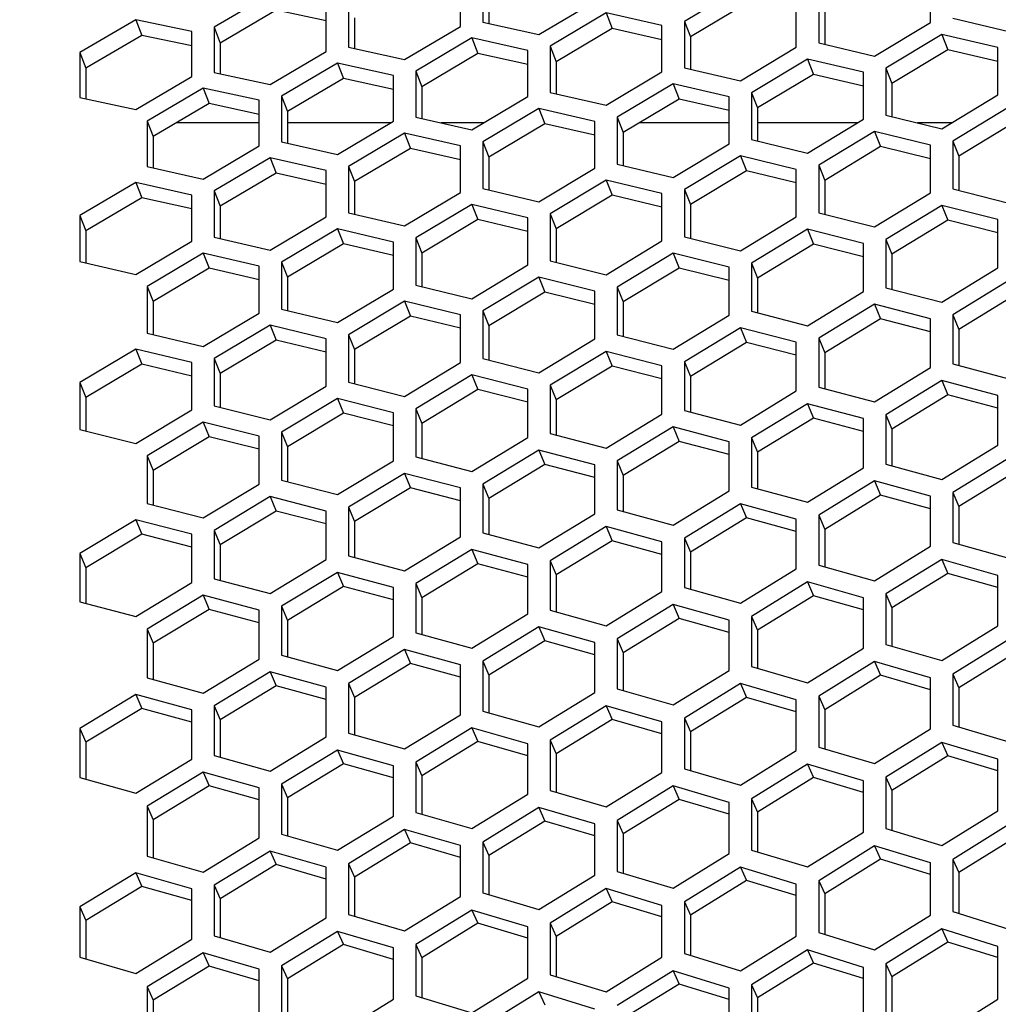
# Model space of a CAD drawing. Header units: millimetres. Extents: x 0 to 420, y 0 to 297.
# Tile 256 of 256: x 237.98 to 242.2, y 236.32 to 240.57. Entities that reach past the tile are written whole.
import ezdxf

# ---------------------------------------------------------------- set-up
doc = ezdxf.new("R2010")
doc.units = ezdxf.units.MM
doc.header["$LTSCALE"] = 23.1
doc.layers.get('0').update_dxf_attribs({"linetype": 'CONTINUOUS'})
doc.layers.add('DIM_PILOTEES', color=7, linetype='CONTINUOUS')
doc.styles.add('TEXTSTYLE_2', font='txt', dxfattribs={"width": 0.97619})
doc.styles.add('TEXTSTYLE_3', font='txt', dxfattribs={"width": 1.071429})
doc.styles.add('TEXTSTYLE_6', font='txt', dxfattribs={"width": 1.178571})
doc.dimstyles.new('DIMSTYLE_1', dxfattribs={"dimtxt": 2.5, "dimasz": 0.1875, "dimexe": 0.125, "dimexo": 0.0625, "dimgap": 1.25, "dimtad": 0, "dimtih": 1, "dimtoh": 1, "dimdsep": 46, "dimtxsty": 'TEXTSTYLE_2', "dimblk": '_FILLED', "dimblk1": '_FILLED', "dimblk2": '_FILLED', "dimcen": 0.09, "dimazin": 2, "dimtfac": 1, "dimtofl": 0, "dimtmove": 0, "dimatfit": 3, "dimldrblk": '_FILLED', "dimfxl": 1, "dimtolj": 1, "dimarcsym": 0})
doc.dimstyles.new('DIMSTYLE_2', dxfattribs={"dimtxt": 2.5, "dimasz": 0.1875, "dimexe": 0.125, "dimexo": 0.0625, "dimgap": 1.25, "dimtad": 0, "dimtih": 1, "dimtoh": 1, "dimdsep": 46, "dimtxsty": 'TEXTSTYLE_3', "dimblk": '_FILLED', "dimblk1": '_FILLED', "dimblk2": '_FILLED', "dimcen": 0.09, "dimazin": 2, "dimtfac": 1, "dimtofl": 0, "dimtmove": 0, "dimatfit": 3, "dimldrblk": '_FILLED', "dimfxl": 1, "dimtolj": 1, "dimarcsym": 0})
doc.dimstyles.new('DIMSTYLE_5', dxfattribs={"dimtxt": 2.5, "dimasz": 0.1875, "dimexe": 0.125, "dimexo": 0.0625, "dimgap": 1.25, "dimtad": 0, "dimtih": 1, "dimtoh": 1, "dimdsep": 46, "dimtxsty": 'TEXTSTYLE_6', "dimblk": '_FILLED', "dimblk1": '_FILLED', "dimblk2": '_FILLED', "dimcen": 0.09, "dimazin": 2, "dimtfac": 1, "dimtofl": 0, "dimtmove": 0, "dimatfit": 3, "dimldrblk": '_FILLED', "dimfxl": 1, "dimtolj": 1, "dimarcsym": 0})

# ---------------------------------------------------------------- blocks, each defined once
blk = doc.blocks.new('_FILLED')
at = {"color": 0, "linetype": 'BYBLOCK'}
blk.add_solid([(0, 0), (-1, 0.167), (-1, -0.167)], dxfattribs=at)
blk = doc.blocks.new('*D0')
at = {"layer": 'DIM_PILOTEES', "color": 2, "linetype": 'CONTINUOUS'}
for p, q in [((218.8808, 254.2086), (215.0951, 254.2086)), ((215.2201, 254.2086), (215.2201, 191.7537)), ((273.8528, 254.2086), (218.8808, 254.2086)), ((215.2201, 129.4471), (215.2201, 186.7537)), ((218.8808, 129.4471), (215.0951, 129.4471)), ((273.8782, 129.4471), (218.8808, 129.4471))]:
    blk.add_line(p, q, dxfattribs=at)
at = {"layer": 'DIM_PILOTEES', "color": 2, "linetype": 'CONTINUOUS', "xscale": 0.1875, "yscale": 0.1875, "zscale": 0.1875}
for p, rotation in [((215.2201, 254.2086), 90), ((215.2201, 129.4471), 270)]:
    blk.add_blockref('_FILLED', p, dxfattribs=dict(at, rotation=rotation))
at = {"layer": 'DIM_PILOTEES', "color": 2, "linetype": 'CONTINUOUS', "insert": (215.2201, 190.5037), "char_height": 2.5, "width": 10.982143, "attachment_point": 2, "line_spacing_factor": 0.9, "style": 'TEXTSTYLE_2'}
blk.add_mtext('{\\ftxt;\\W0.0001;\\H0.0001;\\~}{\\ftxt;\\W2.9285714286;\\H2.5; }{\\ftxt;\\W0.0001;\\H0.0001;\\~}', dxfattribs=at)
blk = doc.blocks.new('*D1')
at = {"layer": 'DIM_PILOTEES', "color": 2, "linetype": 'CONTINUOUS'}
for p, q in [((226.3883, 264.6125), (226.3883, 265.9875)), ((243.2945, 264.6125), (243.2945, 265.9875)), ((226.3883, 265.8625), (225.8883, 265.8625)), ((243.2945, 265.8625), (243.7945, 265.8625)), ((226.3883, 206.2157), (226.3883, 264.6125)), ((243.2945, 226.5584), (243.2945, 264.6125))]:
    blk.add_line(p, q, dxfattribs=at)
at = {"layer": 'DIM_PILOTEES', "color": 2, "linetype": 'CONTINUOUS', "xscale": 0.1875, "yscale": 0.1875, "zscale": 0.1875}
blk.add_blockref('_FILLED', (226.3883, 265.8625), dxfattribs=at)
at = {"layer": 'DIM_PILOTEES', "color": 2, "linetype": 'CONTINUOUS', "xscale": 0.1875, "yscale": 0.1875, "zscale": 0.1875, "rotation": 180}
blk.add_blockref('_FILLED', (243.2945, 265.8625), dxfattribs=at)
at = {"layer": 'DIM_PILOTEES', "color": 2, "linetype": 'CONTINUOUS', "insert": (235.5503, 267.1125), "char_height": 2.5, "width": 8.035714, "attachment_point": 2, "line_spacing_factor": 0.9, "style": 'TEXTSTYLE_3'}
blk.add_mtext('{\\ftxt;\\W0.0001;\\H0.0001;\\~}{\\ftxt;\\W2.1428571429;\\H2.5; }{\\ftxt;\\W0.0001;\\H0.0001;\\~}', dxfattribs=at)
blk = doc.blocks.new('*D8')
at = {"layer": 'DIM_PILOTEES', "color": 2, "linetype": 'CONTINUOUS'}
for p, q in [((226.3883, 276.7141), (226.3883, 278.0891)), ((276.2211, 276.7141), (276.2211, 278.0891)), ((226.3883, 277.9641), (248.9616, 277.9641)), ((276.2211, 277.9641), (257.3545, 277.9641)), ((226.3883, 206.2157), (226.3883, 276.7141)), ((276.2211, 241.6204), (276.2211, 276.7141))]:
    blk.add_line(p, q, dxfattribs=at)
at = {"layer": 'DIM_PILOTEES', "color": 2, "linetype": 'CONTINUOUS', "xscale": 0.1875, "yscale": 0.1875, "zscale": 0.1875, "rotation": 180}
blk.add_blockref('_FILLED', (226.3883, 277.9641), dxfattribs=at)
at = {"layer": 'DIM_PILOTEES', "color": 2, "linetype": 'CONTINUOUS', "xscale": 0.1875, "yscale": 0.1875, "zscale": 0.1875}
blk.add_blockref('_FILLED', (276.2211, 277.9641), dxfattribs=at)
at = {"layer": 'DIM_PILOTEES', "color": 2, "linetype": 'CONTINUOUS', "insert": (253.158, 279.2141), "char_height": 2.5, "width": 8.839286, "attachment_point": 2, "line_spacing_factor": 0.9, "style": 'TEXTSTYLE_6'}
blk.add_mtext('{\\ftxt;\\W0.0001;\\H0.0001;\\~}{\\ftxt;\\W2.3571428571;\\H2.5; }{\\ftxt;\\W0.0001;\\H0.0001;\\~}', dxfattribs=at)

msp = doc.modelspace()

# ---------------------------------------------------------------- linework, layer by layer
at = {"color": 3, "linetype": 'CONTINUOUS'}
for p, q in [((239.8815, 240.5385), (239.8815, 240.7344)), ((239.9781, 240.7526), (239.9781, 240.5565)), ((241.9099, 240.5558), (241.9099, 240.7572)), ((241.0889, 240.7044), (240.8474, 240.56)), ((239.0604, 240.6768), (238.819, 240.5345)), ((239.3985, 240.6435), (239.3985, 240.4484)), ((240.2196, 240.5029), (240.461, 240.6467)), ((241.3304, 240.4491), (241.3304, 240.6496)), ((241.427, 240.6675), (241.427, 240.4669)), ((239.3019, 240.4303), (239.3019, 240.6254)), ((238.4809, 240.5674), (238.2394, 240.4255)), ((238.7224, 240.5164), (238.4809, 240.5674)), ((240.5093, 240.5964), (240.2679, 240.4525)), ((240.7508, 240.5421), (240.5093, 240.5964)), ((240.8474, 240.56), (240.8474, 240.3602)), ((242.0065, 240.5736), (242.248, 240.5167)), ((238.7224, 240.3221), (238.7224, 240.5164)), ((238.819, 240.5345), (238.819, 240.3402)), ((239.64, 240.3951), (239.8815, 240.5385)), ((239.9781, 240.5565), (240.2196, 240.5029)), ((240.7508, 240.3424), (240.7508, 240.5421)), ((241.6684, 240.4104), (241.9099, 240.5558)), ((239.9298, 240.4885), (239.6883, 240.345)), ((240.1713, 240.4346), (239.9298, 240.4885)), ((241.9582, 240.5041), (241.7167, 240.3584)), ((242.1997, 240.4468), (241.9582, 240.5041)), ((239.0604, 240.2874), (239.3019, 240.4303)), ((239.3985, 240.4484), (239.64, 240.3951)), ((240.1713, 240.2357), (240.1713, 240.4346)), ((240.2679, 240.4525), (240.2679, 240.2535)), ((241.0889, 240.3041), (241.3304, 240.4491)), ((241.427, 240.4669), (241.6684, 240.4104)), ((242.1997, 240.2426), (242.1997, 240.4468)), ((238.2394, 240.4255), (238.2394, 240.232)), ((241.3787, 240.3976), (241.1372, 240.2524)), ((241.6201, 240.3408), (241.3787, 240.3976)), ((239.3502, 240.3805), (239.1087, 240.2374)), ((239.5917, 240.327), (239.3502, 240.3805)), ((240.8474, 240.3602), (241.0889, 240.3041)), ((241.7167, 240.3584), (241.7167, 240.1549)), ((238.4809, 240.1796), (238.7224, 240.3221)), ((238.819, 240.3402), (239.0604, 240.2874)), ((239.5917, 240.129), (239.5917, 240.327)), ((239.6883, 240.345), (239.6883, 240.1468)), ((240.5093, 240.1978), (240.7508, 240.3424)), ((241.6201, 240.1374), (241.6201, 240.3408)), ((238.7707, 240.2726), (238.5292, 240.1299)), ((239.0121, 240.2195), (238.7707, 240.2726)), ((240.7991, 240.2912), (240.5576, 240.1464)), ((241.0406, 240.2347), (240.7991, 240.2912)), ((238.2394, 240.232), (238.4809, 240.1796)), ((239.0121, 240.0223), (239.0121, 240.2195)), ((239.1087, 240.2374), (239.1087, 240.0401)), ((239.9298, 240.0915), (240.1713, 240.2357)), ((240.2679, 240.2535), (240.5093, 240.1978)), ((241.0406, 240.0322), (241.0406, 240.2347)), ((241.1372, 240.2524), (241.1372, 240.0497)), ((241.9582, 240.0963), (242.1997, 240.2426)), ((240.2196, 240.1847), (239.9781, 240.0403)), ((240.461, 240.1287), (240.2196, 240.1847)), ((242.248, 240.1898), (242.0065, 240.0433)), ((239.6883, 240.1468), (239.9298, 240.0915)), ((240.5576, 240.1464), (240.5576, 239.9445)), ((241.3787, 239.9915), (241.6201, 240.1374)), ((241.7167, 240.1549), (241.9582, 240.0963)), ((238.5292, 240.1299), (238.5292, 239.9334)), ((239.3502, 239.9852), (239.5917, 240.129)), ((240.461, 239.927), (240.461, 240.1287)), ((239.64, 240.0782), (239.3985, 239.9343)), ((239.8815, 240.0227), (239.64, 240.0782)), ((241.1372, 240.0497), (241.3787, 239.9915)), ((241.6684, 240.0848), (241.427, 239.9388)), ((241.9099, 240.0259), (241.6684, 240.0848)), ((238.7707, 239.879), (239.0121, 240.0223)), ((239.1087, 240.0401), (239.3502, 239.9852)), ((239.8815, 239.8218), (239.8815, 240.0227)), ((239.9781, 240.0403), (239.9781, 239.8393)), ((240.7991, 239.8867), (241.0406, 240.0322)), ((241.9099, 239.8196), (241.9099, 240.0259)), ((242.0065, 240.0433), (242.0065, 239.8369)), ((239.0604, 239.9718), (238.819, 239.8283)), ((239.3019, 239.9166), (239.0604, 239.9718)), ((241.0889, 239.9799), (240.8474, 239.8343)), ((241.3304, 239.9214), (241.0889, 239.9799)), ((238.5292, 239.9334), (238.7707, 239.879)), ((239.3985, 239.9343), (239.3985, 239.7341)), ((240.2196, 239.7819), (240.461, 239.927)), ((240.5576, 239.9445), (240.7991, 239.8867)), ((241.3304, 239.7159), (241.3304, 239.9214)), ((241.427, 239.9388), (241.427, 239.7332)), ((239.3019, 239.7166), (239.3019, 239.9166)), ((238.4809, 239.8653), (238.2394, 239.7222)), ((238.7224, 239.8106), (238.4809, 239.8653)), ((239.9781, 239.8393), (240.2196, 239.7819)), ((240.5093, 239.8749), (240.2679, 239.7298)), ((240.7508, 239.8169), (240.5093, 239.8749)), ((242.0065, 239.8369), (242.248, 239.7761)), ((238.7224, 239.6114), (238.7224, 239.8106)), ((238.819, 239.8283), (238.819, 239.6289)), ((239.64, 239.6772), (239.8815, 239.8218)), ((240.7508, 239.6122), (240.7508, 239.8169)), ((240.8474, 239.8343), (240.8474, 239.6295)), ((241.6684, 239.6729), (241.9099, 239.8196)), ((239.9298, 239.77), (239.6883, 239.6252)), ((240.1713, 239.7123), (239.9298, 239.77)), ((241.9582, 239.766), (241.7167, 239.6192)), ((242.1997, 239.705), (241.9582, 239.766)), ((238.2394, 239.7222), (238.2394, 239.5237)), ((239.0604, 239.5724), (239.3019, 239.7166)), ((239.3985, 239.7341), (239.64, 239.6772)), ((240.1713, 239.5086), (240.1713, 239.7123)), ((240.2679, 239.7298), (240.2679, 239.5259)), ((241.0889, 239.5696), (241.3304, 239.7159)), ((241.427, 239.7332), (241.6684, 239.6729)), ((242.1997, 239.4958), (242.1997, 239.705)), ((238.819, 239.6289), (239.0604, 239.5724)), ((239.3502, 239.6651), (239.1087, 239.5207)), ((239.5917, 239.6078), (239.3502, 239.6651)), ((239.6883, 239.6252), (239.6883, 239.4222)), ((240.8474, 239.6295), (241.0889, 239.5696)), ((241.3787, 239.6626), (241.1372, 239.5162)), ((241.6201, 239.602), (241.3787, 239.6626)), ((238.4809, 239.4676), (238.7224, 239.6114)), ((239.5917, 239.4049), (239.5917, 239.6078)), ((240.5093, 239.4664), (240.7508, 239.6122)), ((241.6201, 239.3937), (241.6201, 239.602)), ((241.7167, 239.6192), (241.7167, 239.4107)), ((238.7707, 239.5601), (238.5292, 239.4162)), ((239.0121, 239.5033), (238.7707, 239.5601)), ((240.7991, 239.5592), (240.5576, 239.4132)), ((241.0406, 239.4991), (240.7991, 239.5592)), ((238.2394, 239.5237), (238.4809, 239.4676)), ((239.0121, 239.3012), (239.0121, 239.5033)), ((239.1087, 239.5207), (239.1087, 239.3185)), ((239.9298, 239.3632), (240.1713, 239.5086)), ((240.2679, 239.5259), (240.5093, 239.4664)), ((241.0406, 239.2916), (241.0406, 239.4991)), ((241.1372, 239.5162), (241.1372, 239.3086)), ((241.9582, 239.3483), (242.1997, 239.4958)), ((240.2196, 239.4558), (239.9781, 239.3103)), ((240.461, 239.3961), (240.2196, 239.4558)), ((238.5292, 239.4162), (238.5292, 239.2148)), ((239.6883, 239.4222), (239.9298, 239.3632)), ((240.5576, 239.4132), (240.5576, 239.2065)), ((241.7167, 239.4107), (241.9582, 239.3483)), ((242.248, 239.4413), (242.0065, 239.2937)), ((239.3502, 239.2599), (239.5917, 239.4049)), ((240.461, 239.1894), (240.461, 239.3961)), ((241.3787, 239.2466), (241.6201, 239.3937)), ((239.64, 239.3524), (239.3985, 239.2073)), ((239.8815, 239.2931), (239.64, 239.3524)), ((241.6684, 239.3394), (241.427, 239.1922)), ((241.9099, 239.2768), (241.6684, 239.3394)), ((238.7707, 239.1567), (239.0121, 239.3012)), ((239.1087, 239.3185), (239.3502, 239.2599)), ((239.8815, 239.0873), (239.8815, 239.2931)), ((239.9781, 239.3103), (239.9781, 239.1043)), ((240.7991, 239.145), (241.0406, 239.2916)), ((241.1372, 239.3086), (241.3787, 239.2466)), ((242.0065, 239.2937), (242.0065, 239.0823)), ((239.0604, 239.249), (238.819, 239.1043)), ((239.3019, 239.1901), (239.0604, 239.249)), ((241.9099, 239.0656), (241.9099, 239.2768)), ((238.5292, 239.2148), (238.7707, 239.1567)), ((239.3985, 239.2073), (239.3985, 239.0022)), ((240.5576, 239.2065), (240.7991, 239.145)), ((241.0889, 239.2376), (240.8474, 239.0908)), ((241.3304, 239.1753), (241.0889, 239.2376)), ((239.3019, 238.9852), (239.3019, 239.1901)), ((240.2196, 239.0433), (240.461, 239.1894)), ((241.3304, 238.965), (241.3304, 239.1753)), ((241.427, 239.1922), (241.427, 238.9818)), ((238.4809, 239.1456), (238.2394, 239.0013)), ((238.7224, 239.0871), (238.4809, 239.1456)), ((240.5093, 239.1357), (240.2679, 238.9894)), ((240.7508, 239.0739), (240.5093, 239.1357)), ((238.7224, 238.8831), (238.7224, 239.0871)), ((238.819, 239.1043), (238.819, 238.9001)), ((239.64, 238.9416), (239.8815, 239.0873)), ((239.9781, 239.1043), (240.2196, 239.0433)), ((240.7508, 238.8644), (240.7508, 239.0739)), ((240.8474, 239.0908), (240.8474, 238.8812)), ((242.0065, 239.0823), (242.248, 239.0179)), ((239.9298, 239.0338), (239.6883, 238.8879)), ((240.1713, 238.9725), (239.9298, 239.0338)), ((241.6684, 238.9178), (241.9099, 239.0656)), ((238.2394, 239.0013), (238.2394, 238.798)), ((239.0604, 238.8399), (239.3019, 238.9852)), ((239.3985, 239.0022), (239.64, 238.9416)), ((240.2679, 238.9894), (240.2679, 238.7806)), ((241.9582, 239.0103), (241.7167, 238.8624)), ((242.1997, 238.9456), (241.9582, 239.0103)), ((240.1713, 238.7639), (240.1713, 238.9725)), ((241.0889, 238.8176), (241.3304, 238.965)), ((241.427, 238.9818), (241.6684, 238.9178)), ((242.1997, 238.7316), (242.1997, 238.9456)), ((239.3502, 238.932), (239.1087, 238.7865)), ((239.5917, 238.871), (239.3502, 238.932)), ((241.3787, 238.91), (241.1372, 238.7625)), ((241.6201, 238.8457), (241.3787, 238.91)), ((238.4809, 238.7382), (238.7224, 238.8831)), ((238.819, 238.9001), (239.0604, 238.8399)), ((239.5917, 238.6633), (239.5917, 238.871)), ((239.6883, 238.8879), (239.6883, 238.6801)), ((240.5093, 238.7175), (240.7508, 238.8644)), ((240.8474, 238.8812), (241.0889, 238.8176)), ((241.7167, 238.8624), (241.7167, 238.6491)), ((238.7707, 238.8301), (238.5292, 238.6851)), ((239.0121, 238.7696), (238.7707, 238.8301)), ((241.6201, 238.6326), (241.6201, 238.8457)), ((238.2394, 238.798), (238.4809, 238.7382)), ((239.1087, 238.7865), (239.1087, 238.5795)), ((240.2679, 238.7806), (240.5093, 238.7175)), ((240.7991, 238.8097), (240.5576, 238.6626)), ((241.0406, 238.7459), (240.7991, 238.8097)), ((239.0121, 238.5628), (239.0121, 238.7696)), ((239.9298, 238.6174), (240.1713, 238.7639)), ((241.0406, 238.5336), (241.0406, 238.7459)), ((241.1372, 238.7625), (241.1372, 238.5501)), ((241.9582, 238.583), (242.1997, 238.7316)), ((240.2196, 238.7094), (239.9781, 238.5628)), ((240.461, 238.646), (240.2196, 238.7094)), ((238.5292, 238.6851), (238.5292, 238.479)), ((239.3502, 238.5173), (239.5917, 238.6633)), ((239.6883, 238.6801), (239.9298, 238.6174)), ((240.461, 238.4346), (240.461, 238.646)), ((240.5576, 238.6626), (240.5576, 238.4511)), ((241.7167, 238.6491), (241.9582, 238.583)), ((242.248, 238.6753), (242.0065, 238.5267)), ((239.64, 238.6091), (239.3985, 238.4629)), ((239.8815, 238.5461), (239.64, 238.6091)), ((241.3787, 238.4845), (241.6201, 238.6326)), ((238.7707, 238.4171), (239.0121, 238.5628)), ((239.1087, 238.5795), (239.3502, 238.5173)), ((239.9781, 238.5628), (239.9781, 238.3521)), ((241.6684, 238.5766), (241.427, 238.4284)), ((241.9099, 238.5103), (241.6684, 238.5766)), ((239.8815, 238.3356), (239.8815, 238.5461)), ((240.7991, 238.3859), (241.0406, 238.5336)), ((241.1372, 238.5501), (241.3787, 238.4845)), ((242.0065, 238.5267), (242.0065, 238.3106)), ((238.5292, 238.479), (238.7707, 238.4171)), ((239.0604, 238.5088), (238.819, 238.3631)), ((239.3019, 238.4463), (239.0604, 238.5088)), ((241.0889, 238.4779), (240.8474, 238.3301)), ((241.3304, 238.412), (241.0889, 238.4779)), ((241.9099, 238.2944), (241.9099, 238.5103)), ((239.3019, 238.2367), (239.3019, 238.4463)), ((239.3985, 238.4629), (239.3985, 238.2532)), ((240.2196, 238.2874), (240.461, 238.4346)), ((240.5576, 238.4511), (240.7991, 238.3859)), ((238.4809, 238.4085), (238.2394, 238.2632)), ((238.7224, 238.3464), (238.4809, 238.4085)), ((241.3304, 238.197), (241.3304, 238.412)), ((241.427, 238.4284), (241.427, 238.2132)), ((238.819, 238.3631), (238.819, 238.1542)), ((239.9781, 238.3521), (240.2196, 238.2874)), ((240.5093, 238.3792), (240.2679, 238.2318)), ((240.7508, 238.3137), (240.5093, 238.3792)), ((238.7224, 238.1377), (238.7224, 238.3464)), ((239.64, 238.1889), (239.8815, 238.3356)), ((240.7508, 238.0996), (240.7508, 238.3137)), ((240.8474, 238.3301), (240.8474, 238.1158)), ((242.0065, 238.3106), (242.248, 238.2425)), ((238.2394, 238.2632), (238.2394, 238.0552)), ((239.9298, 238.2805), (239.6883, 238.1336)), ((240.1713, 238.2155), (239.9298, 238.2805)), ((241.6684, 238.1455), (241.9099, 238.2944)), ((239.0604, 238.0903), (239.3019, 238.2367)), ((239.3985, 238.2532), (239.64, 238.1889)), ((240.2679, 238.2318), (240.2679, 238.0184)), ((241.9582, 238.2374), (241.7167, 238.0885)), ((242.1997, 238.169), (241.9582, 238.2374)), ((239.3502, 238.1817), (239.1087, 238.0353)), ((239.5917, 238.1172), (239.3502, 238.1817)), ((240.1713, 238.0022), (240.1713, 238.2155)), ((241.0889, 238.0486), (241.3304, 238.197)), ((241.427, 238.2132), (241.6684, 238.1455)), ((238.4809, 237.9918), (238.7224, 238.1377)), ((238.819, 238.1542), (239.0604, 238.0903)), ((241.3787, 238.1403), (241.1372, 237.9918)), ((241.6201, 238.0724), (241.3787, 238.1403)), ((242.1997, 237.9504), (242.1997, 238.169)), ((239.5917, 237.9048), (239.5917, 238.1172)), ((239.6883, 238.1336), (239.6883, 237.921)), ((240.5093, 237.9516), (240.7508, 238.0996)), ((240.8474, 238.1158), (241.0889, 238.0486)), ((238.2394, 238.0552), (238.4809, 237.9918)), ((238.7707, 238.083), (238.5292, 237.937)), ((239.0121, 238.0189), (238.7707, 238.083)), ((241.6201, 237.8546), (241.6201, 238.0724)), ((241.7167, 238.0885), (241.7167, 237.8706)), ((239.0121, 237.8074), (239.0121, 238.0189)), ((239.1087, 238.0353), (239.1087, 237.8237)), ((240.2679, 238.0184), (240.5093, 237.9516)), ((240.7991, 238.0432), (240.5576, 237.8951)), ((241.0406, 237.9757), (240.7991, 238.0432)), ((239.9298, 237.8547), (240.1713, 238.0022)), ((241.0406, 237.7588), (241.0406, 237.9757)), ((241.1372, 237.9918), (241.1372, 237.7748)), ((238.5292, 237.937), (238.5292, 237.7263)), ((240.2196, 237.9461), (239.9781, 237.7985)), ((240.461, 237.879), (240.2196, 237.9461)), ((241.9582, 237.8008), (242.1997, 237.9504)), ((239.3502, 237.7578), (239.5917, 237.9048)), ((239.6883, 237.921), (239.9298, 237.8547)), ((240.5576, 237.8951), (240.5576, 237.679)), ((242.248, 237.8925), (242.0065, 237.7428)), ((239.64, 237.849), (239.3985, 237.7018)), ((239.8815, 237.7824), (239.64, 237.849)), ((240.461, 237.663), (240.461, 237.879)), ((241.3787, 237.7055), (241.6201, 237.8546)), ((241.7167, 237.8706), (241.9582, 237.8008)), ((238.7707, 237.6608), (239.0121, 237.8074)), ((239.1087, 237.8237), (239.3502, 237.7578)), ((239.9781, 237.7985), (239.9781, 237.5832)), ((241.6684, 237.797), (241.427, 237.6478)), ((241.9099, 237.727), (241.6684, 237.797)), ((239.8815, 237.5673), (239.8815, 237.7824)), ((240.7991, 237.6102), (241.0406, 237.7588)), ((241.1372, 237.7748), (241.3787, 237.7055)), ((238.5292, 237.7263), (238.7707, 237.6608)), ((239.0604, 237.7518), (238.819, 237.6051)), ((239.3019, 237.6857), (239.0604, 237.7518)), ((241.9099, 237.5065), (241.9099, 237.727)), ((242.0065, 237.7428), (242.0065, 237.5222)), ((239.3019, 237.4715), (239.3019, 237.6857)), ((239.3985, 237.7018), (239.3985, 237.4875)), ((240.5576, 237.679), (240.7991, 237.6102)), ((241.0889, 237.7015), (240.8474, 237.5527)), ((241.3304, 237.6319), (241.0889, 237.7015)), ((238.4809, 237.6547), (238.2394, 237.5084)), ((238.7224, 237.589), (238.4809, 237.6547)), ((240.2196, 237.5149), (240.461, 237.663)), ((241.3304, 237.4124), (241.3304, 237.6319)), ((241.427, 237.6478), (241.427, 237.428)), ((238.7224, 237.3757), (238.7224, 237.589)), ((238.819, 237.6051), (238.819, 237.3917)), ((239.9781, 237.5832), (240.2196, 237.5149)), ((240.5093, 237.606), (240.2679, 237.4577)), ((240.7508, 237.5369), (240.5093, 237.606)), ((239.64, 237.4195), (239.8815, 237.5673)), ((240.8474, 237.5527), (240.8474, 237.3339)), ((238.2394, 237.5084), (238.2394, 237.2959)), ((239.9298, 237.5105), (239.6883, 237.3626)), ((240.1713, 237.4418), (239.9298, 237.5105)), ((240.7508, 237.3182), (240.7508, 237.5369)), ((241.6684, 237.3567), (241.9099, 237.5065)), ((242.0065, 237.5222), (242.248, 237.4504)), ((239.0604, 237.3242), (239.3019, 237.4715)), ((239.3985, 237.4875), (239.64, 237.4195)), ((240.2679, 237.4577), (240.2679, 237.2398)), ((239.3502, 237.415), (239.1087, 237.2676)), ((239.5917, 237.3468), (239.3502, 237.415)), ((240.1713, 237.2241), (240.1713, 237.4418)), ((241.427, 237.428), (241.6684, 237.3567)), ((241.9582, 237.4479), (241.7167, 237.2981)), ((242.1997, 237.3759), (241.9582, 237.4479)), ((238.4809, 237.2289), (238.7224, 237.3757)), ((238.819, 237.3917), (239.0604, 237.3242)), ((241.0889, 237.2631), (241.3304, 237.4124)), ((242.1997, 237.1527), (242.1997, 237.3759)), ((239.5917, 237.1299), (239.5917, 237.3468)), ((239.6883, 237.3626), (239.6883, 237.1456)), ((240.8474, 237.3339), (241.0889, 237.2631)), ((241.3787, 237.3541), (241.1372, 237.2047)), ((241.6201, 237.2825), (241.3787, 237.3541)), ((238.2394, 237.2959), (238.4809, 237.2289)), ((238.7707, 237.3195), (238.5292, 237.1725)), ((239.0121, 237.2517), (238.7707, 237.3195)), ((240.5093, 237.1694), (240.7508, 237.3182)), ((241.7167, 237.2981), (241.7167, 237.0757)), ((239.0121, 237.0358), (239.0121, 237.2517)), ((239.1087, 237.2676), (239.1087, 237.0515)), ((240.7991, 237.2602), (240.5576, 237.1112)), ((241.0406, 237.1891), (240.7991, 237.2602)), ((241.6201, 237.0602), (241.6201, 237.2825)), ((239.9298, 237.0757), (240.1713, 237.2241)), ((240.2679, 237.2398), (240.5093, 237.1694)), ((241.1372, 237.2047), (241.1372, 236.9832)), ((238.5292, 237.1725), (238.5292, 236.9573)), ((240.2196, 237.1663), (239.9781, 237.0178)), ((240.461, 237.0957), (240.2196, 237.1663)), ((241.0406, 236.9677), (241.0406, 237.1891)), ((239.3502, 236.982), (239.5917, 237.1299)), ((239.6883, 237.1456), (239.9298, 237.0757)), ((241.9582, 237.0023), (242.1997, 237.1527)), ((240.461, 236.8752), (240.461, 237.0957)), ((240.5576, 237.1112), (240.5576, 236.8907)), ((241.7167, 237.0757), (241.9582, 237.0023)), ((242.248, 237.0932), (242.0065, 236.9427)), ((238.7707, 236.8883), (239.0121, 237.0358)), ((239.1087, 237.0515), (239.3502, 236.982)), ((239.64, 237.0725), (239.3985, 236.9244)), ((239.8815, 237.0023), (239.64, 237.0725)), ((241.3787, 236.9103), (241.6201, 237.0602)), ((239.8815, 236.7828), (239.8815, 237.0023)), ((239.9781, 237.0178), (239.9781, 236.7982)), ((241.6684, 237.001), (241.427, 236.851)), ((241.9099, 236.9274), (241.6684, 237.001)), ((238.5292, 236.9573), (238.7707, 236.8883)), ((239.0604, 236.9786), (238.819, 236.831)), ((239.3019, 236.9088), (239.0604, 236.9786)), ((240.7991, 236.8183), (241.0406, 236.9677)), ((241.1372, 236.9832), (241.3787, 236.9103)), ((239.3019, 236.6903), (239.3019, 236.9088)), ((239.3985, 236.9244), (239.3985, 236.7057)), ((241.0889, 236.9088), (240.8474, 236.7592)), ((241.3304, 236.8357), (241.0889, 236.9088)), ((241.9099, 236.7025), (241.9099, 236.9274)), ((242.0065, 236.9427), (242.0065, 236.7177)), ((238.4809, 236.8847), (238.2394, 236.7376)), ((238.7224, 236.8154), (238.4809, 236.8847)), ((240.2196, 236.7262), (240.461, 236.8752)), ((240.5576, 236.8907), (240.7991, 236.8183)), ((238.819, 236.831), (238.819, 236.6132)), ((241.3304, 236.6117), (241.3304, 236.8357)), ((241.427, 236.851), (241.427, 236.6268)), ((238.7224, 236.5978), (238.7224, 236.8154)), ((239.64, 236.6342), (239.8815, 236.7828)), ((239.9781, 236.7982), (240.2196, 236.7262)), ((240.5093, 236.8166), (240.2679, 236.6674)), ((240.7508, 236.7439), (240.5093, 236.8166)), ((238.2394, 236.7376), (238.2394, 236.5207)), ((240.7508, 236.5209), (240.7508, 236.7439)), ((240.8474, 236.7592), (240.8474, 236.536)), ((239.0604, 236.5422), (239.3019, 236.6903)), ((239.3985, 236.7057), (239.64, 236.6342)), ((239.9298, 236.7243), (239.6883, 236.5757)), ((240.1713, 236.6522), (239.9298, 236.7243)), ((241.6684, 236.552), (241.9099, 236.7025)), ((242.0065, 236.7177), (242.248, 236.6423)), ((240.1713, 236.43), (240.1713, 236.6522)), ((240.2679, 236.6674), (240.2679, 236.4452)), ((238.819, 236.6132), (239.0604, 236.5422)), ((239.3502, 236.6321), (239.1087, 236.4839)), ((239.5917, 236.5604), (239.3502, 236.6321)), ((241.0889, 236.4616), (241.3304, 236.6117)), ((241.427, 236.6268), (241.6684, 236.552)), ((241.9582, 236.6424), (241.7167, 236.4917)), ((242.1997, 236.5668), (241.9582, 236.6424)), ((238.4809, 236.4501), (238.7224, 236.5978)), ((239.6883, 236.5757), (239.6883, 236.3543)), ((242.1997, 236.3392), (242.1997, 236.5668)), ((238.2394, 236.5207), (238.4809, 236.4501)), ((238.7707, 236.5399), (238.5292, 236.3922)), ((239.0121, 236.4686), (238.7707, 236.5399)), ((239.5917, 236.3392), (239.5917, 236.5604)), ((240.5093, 236.3712), (240.7508, 236.5209)), ((240.8474, 236.536), (241.0889, 236.4616)), ((241.3787, 236.5518), (241.1372, 236.4016)), ((241.6201, 236.4767), (241.3787, 236.5518)), ((239.1087, 236.4839), (239.1087, 236.2635)), ((241.7167, 236.4917), (241.7167, 236.2649)), ((239.0121, 236.2484), (239.0121, 236.4686)), ((240.2679, 236.4452), (240.5093, 236.3712)), ((240.7991, 236.4613), (240.5576, 236.3115)), ((241.0406, 236.3866), (240.7991, 236.4613)), ((241.6201, 236.2501), (241.6201, 236.4767)), ((239.9298, 236.2809), (240.1713, 236.43)), ((241.1372, 236.4016), (241.1372, 236.1758)), ((238.5292, 236.3922), (238.5292, 236.1727)), ((239.6883, 236.3543), (239.9298, 236.2809)), ((240.2196, 236.3707), (239.9781, 236.2214)), ((240.461, 236.2965), (240.2196, 236.3707)), ((241.0406, 236.1609), (241.0406, 236.3866)), ((239.3502, 236.1905), (239.5917, 236.3392)), ((241.9582, 236.1881), (242.1997, 236.3392))]:
    msp.add_line(p, q, dxfattribs=at)
at = {"color": 7, "linetype": 'CONTINUOUS'}
for p, q in [((240.004, 240.6847), (240.004, 240.5508)), ((239.0863, 240.6087), (238.8448, 240.4667)), ((239.3019, 240.5631), (239.0863, 240.6087)), ((241.1148, 240.6372), (240.8733, 240.4931)), ((241.4528, 240.6007), (241.4528, 240.4609)), ((238.4809, 240.5674), (238.5068, 240.4993)), ((239.4244, 240.5757), (239.4244, 240.4427)), ((240.5093, 240.5964), (240.5352, 240.5293)), ((240.8474, 240.56), (240.8733, 240.4931)), ((238.819, 240.5345), (238.8448, 240.4667)), ((240.5352, 240.5293), (240.2937, 240.3856)), ((240.7508, 240.481), (240.5352, 240.5293)), ((238.5068, 240.4993), (238.2653, 240.3577)), ((238.7224, 240.454), (238.5068, 240.4993)), ((239.9298, 240.4885), (239.9557, 240.4213)), ((240.8733, 240.4931), (240.8733, 240.3542)), ((241.9582, 240.5041), (241.9841, 240.4378)), ((238.8448, 240.4667), (238.8448, 240.3345)), ((240.2679, 240.4525), (240.2937, 240.3856)), ((241.9841, 240.4378), (241.7426, 240.2925)), ((242.1997, 240.387), (241.9841, 240.4378)), ((238.2394, 240.4255), (238.2653, 240.3577)), ((239.9557, 240.4213), (239.7142, 240.2781)), ((240.1713, 240.3734), (239.9557, 240.4213)), ((241.3787, 240.3976), (241.4045, 240.3314)), ((238.2653, 240.3577), (238.2653, 240.2264)), ((239.3502, 240.3805), (239.3761, 240.3134)), ((240.2937, 240.3856), (240.2937, 240.2476)), ((241.7167, 240.3584), (241.7426, 240.2925)), ((239.3761, 240.3134), (239.1346, 240.1705)), ((239.5917, 240.2659), (239.3761, 240.3134)), ((239.6883, 240.345), (239.7142, 240.2781)), ((241.4045, 240.3314), (241.1631, 240.1865)), ((241.6201, 240.2809), (241.4045, 240.3314)), ((238.7707, 240.2726), (238.7965, 240.2054)), ((239.7142, 240.2781), (239.7142, 240.1409)), ((240.7991, 240.2912), (240.825, 240.2249)), ((241.7426, 240.2925), (241.7426, 240.1486)), ((239.1087, 240.2374), (239.1346, 240.1705)), ((240.825, 240.2249), (240.5835, 240.0804)), ((241.0406, 240.1748), (240.825, 240.2249)), ((241.1372, 240.2524), (241.1631, 240.1865)), ((238.7965, 240.2054), (238.5551, 240.063)), ((239.0121, 240.1583), (238.7965, 240.2054)), ((240.2196, 240.1847), (240.2454, 240.1185)), ((241.1631, 240.1865), (241.1631, 240.0435)), ((239.1346, 240.1705), (239.1346, 240.0343)), ((240.5576, 240.1464), (240.5835, 240.0804)), ((238.5292, 240.1299), (238.5551, 240.063)), ((239.0121, 240.122), (238.655, 240.122)), ((239.5798, 240.122), (239.1346, 240.122)), ((239.9807, 240.122), (239.7973, 240.122)), ((240.2454, 240.1185), (240.004, 239.9744)), ((240.461, 240.0688), (240.2454, 240.1185)), ((241.0406, 240.122), (240.6529, 240.122)), ((241.5946, 240.122), (241.1631, 240.122)), ((242.0006, 240.122), (241.8527, 240.122)), ((242.2739, 240.1245), (242.0324, 239.9783)), ((238.5551, 240.063), (238.5551, 239.9276)), ((239.64, 240.0782), (239.6659, 240.012)), ((240.5835, 240.0804), (240.5835, 239.9383)), ((241.6684, 240.0848), (241.6943, 240.0195)), ((239.6659, 240.012), (239.4244, 239.8684)), ((239.8815, 239.9627), (239.6659, 240.012)), ((239.9781, 240.0403), (240.004, 239.9744)), ((241.6943, 240.0195), (241.4528, 239.8738)), ((241.9099, 239.9672), (241.6943, 240.0195)), ((242.0065, 240.0433), (242.0324, 239.9783)), ((239.0604, 239.9718), (239.0863, 239.9056)), ((240.004, 239.9744), (240.004, 239.8332)), ((241.0889, 239.9799), (241.1148, 239.9146)), ((242.0324, 239.9783), (242.0324, 239.8304)), ((239.3985, 239.9343), (239.4244, 239.8684)), ((241.427, 239.9388), (241.4528, 239.8738)), ((239.0863, 239.9056), (238.8448, 239.7623)), ((239.3019, 239.8566), (239.0863, 239.9056)), ((241.1148, 239.9146), (240.8733, 239.7693)), ((241.3304, 239.8626), (241.1148, 239.9146)), ((238.4809, 239.8653), (238.5068, 239.7991)), ((239.4244, 239.8684), (239.4244, 239.728)), ((240.5093, 239.8749), (240.5352, 239.8097)), ((241.4528, 239.8738), (241.4528, 239.7268)), ((238.5068, 239.7991), (238.2653, 239.6563)), ((238.7224, 239.7505), (238.5068, 239.7991)), ((238.819, 239.8283), (238.8448, 239.7623)), ((240.5352, 239.8097), (240.2937, 239.6648)), ((240.7508, 239.7581), (240.5352, 239.8097)), ((240.8474, 239.8343), (240.8733, 239.7693)), ((238.8448, 239.7623), (238.8448, 239.6229)), ((239.9298, 239.77), (239.9557, 239.7047)), ((240.8733, 239.7693), (240.8733, 239.6231)), ((241.9582, 239.766), (241.9841, 239.7017)), ((238.2394, 239.7222), (238.2653, 239.6563)), ((240.2679, 239.7298), (240.2937, 239.6648)), ((239.9557, 239.7047), (239.7142, 239.5602)), ((240.1713, 239.6535), (239.9557, 239.7047)), ((241.9841, 239.7017), (241.7426, 239.5552)), ((242.1997, 239.6475), (241.9841, 239.7017)), ((238.2653, 239.6563), (238.2653, 239.5178)), ((239.3502, 239.6651), (239.3761, 239.5998)), ((239.6883, 239.6252), (239.7142, 239.5602)), ((240.2937, 239.6648), (240.2937, 239.5195)), ((241.3787, 239.6626), (241.4045, 239.5983)), ((239.3761, 239.5998), (239.1346, 239.4557)), ((239.5917, 239.5489), (239.3761, 239.5998)), ((241.4045, 239.5983), (241.1631, 239.4522)), ((241.6201, 239.5445), (241.4045, 239.5983)), ((241.7167, 239.6192), (241.7426, 239.5552)), ((238.7707, 239.5601), (238.7965, 239.4948)), ((239.7142, 239.5602), (239.7142, 239.4159)), ((240.7991, 239.5592), (240.825, 239.4949)), ((241.7426, 239.5552), (241.7426, 239.4041)), ((239.1087, 239.5207), (239.1346, 239.4557)), ((241.1372, 239.5162), (241.1631, 239.4522)), ((238.7965, 239.4948), (238.5551, 239.3512)), ((239.0121, 239.4444), (238.7965, 239.4948)), ((239.1346, 239.4557), (239.1346, 239.3123)), ((240.2196, 239.4558), (240.2454, 239.3915)), ((240.825, 239.4949), (240.5835, 239.3492)), ((241.0406, 239.4414), (240.825, 239.4949)), ((238.5292, 239.4162), (238.5551, 239.3512)), ((240.5576, 239.4132), (240.5835, 239.3492)), ((241.1631, 239.4522), (241.1631, 239.302)), ((240.2454, 239.3915), (240.004, 239.2462)), ((240.461, 239.3384), (240.2454, 239.3915)), ((242.2739, 239.3779), (242.0324, 239.2306)), ((238.5551, 239.3512), (238.5551, 239.2086)), ((239.64, 239.3524), (239.6659, 239.2881)), ((240.5835, 239.3492), (240.5835, 239.1999)), ((241.6684, 239.3394), (241.6943, 239.2761)), ((239.6659, 239.2881), (239.4244, 239.1432)), ((239.8815, 239.2354), (239.6659, 239.2881)), ((239.9781, 239.3103), (240.004, 239.2462)), ((242.0065, 239.2937), (242.0324, 239.2306)), ((239.0604, 239.249), (239.0863, 239.1846)), ((240.004, 239.2462), (240.004, 239.0978)), ((241.6943, 239.2761), (241.4528, 239.1291)), ((241.9099, 239.2204), (241.6943, 239.2761)), ((239.3985, 239.2073), (239.4244, 239.1432)), ((241.0889, 239.2376), (241.1148, 239.1742)), ((242.0324, 239.2306), (242.0324, 239.0755)), ((239.0863, 239.1846), (238.8448, 239.0402)), ((239.3019, 239.1324), (239.0863, 239.1846)), ((241.1148, 239.1742), (240.8733, 239.0277)), ((241.3304, 239.1189), (241.1148, 239.1742)), ((241.427, 239.1922), (241.4528, 239.1291)), ((238.4809, 239.1456), (238.5068, 239.0812)), ((239.4244, 239.1432), (239.4244, 238.9958)), ((240.5093, 239.1357), (240.5352, 239.0723)), ((241.4528, 239.1291), (241.4528, 238.9749)), ((238.5068, 239.0812), (238.2653, 238.9372)), ((238.7224, 239.0293), (238.5068, 239.0812)), ((238.819, 239.1043), (238.8448, 239.0402)), ((240.5352, 239.0723), (240.2937, 238.9263)), ((240.7508, 239.0174), (240.5352, 239.0723)), ((240.8474, 239.0908), (240.8733, 239.0277)), ((238.8448, 239.0402), (238.8448, 238.8937)), ((239.9298, 239.0338), (239.9557, 238.9705)), ((240.8733, 239.0277), (240.8733, 238.8744)), ((238.2394, 239.0013), (238.2653, 238.9372)), ((240.2679, 238.9894), (240.2937, 238.9263)), ((241.9582, 239.0103), (241.9841, 238.9479)), ((239.9557, 238.9705), (239.7142, 238.8248)), ((240.1713, 238.9159), (239.9557, 238.9705)), ((241.9841, 238.9479), (241.7426, 238.8003)), ((242.1997, 238.8904), (241.9841, 238.9479)), ((238.2653, 238.9372), (238.2653, 238.7916)), ((239.3502, 238.932), (239.3761, 238.8686)), ((240.2937, 238.9263), (240.2937, 238.7739)), ((241.3787, 238.91), (241.4045, 238.8476)), ((239.3761, 238.8686), (239.1346, 238.7234)), ((239.5917, 238.8145), (239.3761, 238.8686)), ((239.6883, 238.8879), (239.7142, 238.8248)), ((241.7167, 238.8624), (241.7426, 238.8003)), ((238.7707, 238.8301), (238.7965, 238.7667)), ((239.7142, 238.8248), (239.7142, 238.6734)), ((241.4045, 238.8476), (241.1631, 238.7004)), ((241.6201, 238.7905), (241.4045, 238.8476)), ((239.1087, 238.7865), (239.1346, 238.7234)), ((240.7991, 238.8097), (240.825, 238.7473)), ((241.7426, 238.8003), (241.7426, 238.642)), ((238.7965, 238.7667), (238.5551, 238.622)), ((239.0121, 238.713), (238.7965, 238.7667)), ((240.825, 238.7473), (240.5835, 238.6005)), ((241.0406, 238.6906), (240.825, 238.7473)), ((241.1372, 238.7625), (241.1631, 238.7004)), ((239.1346, 238.7234), (239.1346, 238.5729)), ((240.2196, 238.7094), (240.2454, 238.647)), ((241.1631, 238.7004), (241.1631, 238.5431)), ((238.5292, 238.6851), (238.5551, 238.622)), ((240.2454, 238.647), (240.004, 238.5007)), ((240.461, 238.5907), (240.2454, 238.647)), ((240.5576, 238.6626), (240.5835, 238.6005)), ((238.5551, 238.622), (238.5551, 238.4724)), ((239.64, 238.6091), (239.6659, 238.5467)), ((242.2739, 238.6139), (242.0324, 238.4655)), ((239.9781, 238.5628), (240.004, 238.5007)), ((240.5835, 238.6005), (240.5835, 238.4442)), ((241.6684, 238.5766), (241.6943, 238.5152)), ((239.6659, 238.5467), (239.4244, 238.4008)), ((239.8815, 238.4908), (239.6659, 238.5467)), ((242.0065, 238.5267), (242.0324, 238.4655)), ((239.0604, 238.5088), (239.0863, 238.4464)), ((240.004, 238.5007), (240.004, 238.3452)), ((241.0889, 238.4779), (241.1148, 238.4165)), ((241.6943, 238.5152), (241.4528, 238.3673)), ((241.9099, 238.4563), (241.6943, 238.5152)), ((239.0863, 238.4464), (238.8448, 238.3009)), ((239.3019, 238.3909), (239.0863, 238.4464)), ((239.3985, 238.4629), (239.4244, 238.4008)), ((242.0324, 238.4655), (242.0324, 238.3033)), ((238.4809, 238.4085), (238.5068, 238.3461)), ((239.4244, 238.4008), (239.4244, 238.2463)), ((241.1148, 238.4165), (240.8733, 238.269)), ((241.3304, 238.3579), (241.1148, 238.4165)), ((241.427, 238.4284), (241.4528, 238.3673)), ((238.819, 238.3631), (238.8448, 238.3009)), ((240.5093, 238.3792), (240.5352, 238.3178)), ((241.4528, 238.3673), (241.4528, 238.206)), ((238.5068, 238.3461), (238.2653, 238.2011)), ((238.7224, 238.2909), (238.5068, 238.3461)), ((240.5352, 238.3178), (240.2937, 238.1707)), ((240.7508, 238.2596), (240.5352, 238.3178)), ((240.8474, 238.3301), (240.8733, 238.269)), ((238.2394, 238.2632), (238.2653, 238.2011)), ((238.8448, 238.3009), (238.8448, 238.1474)), ((239.9298, 238.2805), (239.9557, 238.2191)), ((240.8733, 238.269), (240.8733, 238.1086)), ((240.2679, 238.2318), (240.2937, 238.1707)), ((241.9582, 238.2374), (241.9841, 238.177)), ((238.2653, 238.2011), (238.2653, 238.0484)), ((239.3502, 238.1817), (239.3761, 238.1203)), ((239.9557, 238.2191), (239.7142, 238.0724)), ((240.1713, 238.1613), (239.9557, 238.2191)), ((240.2937, 238.1707), (240.2937, 238.0113)), ((241.3787, 238.1403), (241.4045, 238.0799)), ((241.9841, 238.177), (241.7426, 238.0283)), ((242.1997, 238.1162), (241.9841, 238.177)), ((239.3761, 238.1203), (239.1346, 237.9742)), ((239.5917, 238.063), (239.3761, 238.1203)), ((239.6883, 238.1336), (239.7142, 238.0724)), ((238.7707, 238.083), (238.7965, 238.0216)), ((239.7142, 238.0724), (239.7142, 237.914)), ((241.4045, 238.0799), (241.1631, 237.9317)), ((241.6201, 238.0195), (241.4045, 238.0799)), ((241.7167, 238.0885), (241.7426, 238.0283)), ((238.7965, 238.0216), (238.5551, 237.8759)), ((239.0121, 237.9646), (238.7965, 238.0216)), ((239.1087, 238.0353), (239.1346, 237.9742)), ((240.7991, 238.0432), (240.825, 237.9828)), ((241.7426, 238.0283), (241.7426, 237.8631)), ((239.1346, 237.9742), (239.1346, 237.8166)), ((240.825, 237.9828), (240.5835, 237.835)), ((241.0406, 237.9228), (240.825, 237.9828)), ((241.1372, 237.9918), (241.1631, 237.9317)), ((238.5292, 237.937), (238.5551, 237.8759)), ((240.2196, 237.9461), (240.2454, 237.8857)), ((241.1631, 237.9317), (241.1631, 237.7674)), ((240.2454, 237.8857), (240.004, 237.7383)), ((240.461, 237.8261), (240.2454, 237.8857)), ((240.5576, 237.8951), (240.5835, 237.835)), ((238.5551, 237.8759), (238.5551, 237.7193)), ((239.64, 237.849), (239.6659, 237.7885)), ((239.9781, 237.7985), (240.004, 237.7383)), ((240.5835, 237.835), (240.5835, 237.6717)), ((241.6684, 237.797), (241.6943, 237.7376)), ((242.2739, 237.8331), (242.0324, 237.6837)), ((239.6659, 237.7885), (239.4244, 237.6417)), ((239.8815, 237.7294), (239.6659, 237.7885)), ((239.0604, 237.7518), (239.0863, 237.6914)), ((240.004, 237.7383), (240.004, 237.5759)), ((241.6943, 237.7376), (241.4528, 237.5887)), ((241.9099, 237.6754), (241.6943, 237.7376)), ((242.0065, 237.7428), (242.0324, 237.6837)), ((239.0863, 237.6914), (238.8448, 237.545)), ((239.3019, 237.6326), (239.0863, 237.6914)), ((239.3985, 237.7018), (239.4244, 237.6417)), ((241.0889, 237.7015), (241.1148, 237.6421)), ((242.0324, 237.6837), (242.0324, 237.5145)), ((238.4809, 237.6547), (238.5068, 237.5943)), ((239.4244, 237.6417), (239.4244, 237.4802)), ((241.1148, 237.6421), (240.8733, 237.4936)), ((241.3304, 237.5803), (241.1148, 237.6421)), ((241.427, 237.6478), (241.4528, 237.5887)), ((238.5068, 237.5943), (238.2653, 237.4483)), ((238.7224, 237.5359), (238.5068, 237.5943)), ((238.819, 237.6051), (238.8448, 237.545)), ((240.5093, 237.606), (240.5352, 237.5466)), ((241.4528, 237.5887), (241.4528, 237.4204)), ((238.8448, 237.545), (238.8448, 237.3845)), ((240.5352, 237.5466), (240.2937, 237.3986)), ((240.7508, 237.4852), (240.5352, 237.5466)), ((240.8474, 237.5527), (240.8733, 237.4936)), ((238.2394, 237.5084), (238.2653, 237.4483)), ((239.9298, 237.5105), (239.9557, 237.4511)), ((240.2679, 237.4577), (240.2937, 237.3986)), ((240.8733, 237.4936), (240.8733, 237.3263)), ((238.2653, 237.4483), (238.2653, 237.2888)), ((239.3502, 237.415), (239.3761, 237.3556)), ((239.9557, 237.4511), (239.7142, 237.3035)), ((240.1713, 237.3901), (239.9557, 237.4511)), ((241.9582, 237.4479), (241.9841, 237.3895)), ((240.2937, 237.3986), (240.2937, 237.2322)), ((241.9841, 237.3895), (241.7426, 237.24)), ((242.1997, 237.3255), (241.9841, 237.3895)), ((239.3761, 237.3556), (239.1346, 237.2085)), ((239.5917, 237.295), (239.3761, 237.3556)), ((239.6883, 237.3626), (239.7142, 237.3035)), ((241.3787, 237.3541), (241.4045, 237.2957)), ((238.7707, 237.3195), (238.7965, 237.2601)), ((239.7142, 237.3035), (239.7142, 237.1382)), ((241.4045, 237.2957), (241.1631, 237.1466)), ((241.6201, 237.2321), (241.4045, 237.2957)), ((241.7167, 237.2981), (241.7426, 237.24)), ((238.7965, 237.2601), (238.5551, 237.1134)), ((239.0121, 237.1999), (238.7965, 237.2601)), ((239.1087, 237.2676), (239.1346, 237.2085)), ((240.7991, 237.2602), (240.825, 237.2018)), ((239.1346, 237.2085), (239.1346, 237.0441)), ((240.825, 237.2018), (240.5835, 237.0531)), ((241.0406, 237.1386), (240.825, 237.2018)), ((241.1372, 237.2047), (241.1631, 237.1466)), ((241.7426, 237.24), (241.7426, 237.0678)), ((238.5292, 237.1725), (238.5551, 237.1134)), ((240.2196, 237.1663), (240.2454, 237.1079)), ((241.1631, 237.1466), (241.1631, 236.9754)), ((238.5551, 237.1134), (238.5551, 236.95)), ((240.2454, 237.1079), (240.004, 236.9597)), ((240.461, 237.0451), (240.2454, 237.1079)), ((240.5576, 237.1112), (240.5835, 237.0531)), ((239.64, 237.0725), (239.6659, 237.0141)), ((240.5835, 237.0531), (240.5835, 236.8829)), ((242.2739, 237.0359), (242.0324, 236.8856)), ((239.6659, 237.0141), (239.4244, 236.8663)), ((239.8815, 236.9517), (239.6659, 237.0141)), ((239.9781, 237.0178), (240.004, 236.9597)), ((241.6684, 237.001), (241.6943, 236.9436)), ((239.0604, 236.9786), (239.0863, 236.9202)), ((240.004, 236.9597), (240.004, 236.7905)), ((239.0863, 236.9202), (238.8448, 236.7729)), ((239.3019, 236.8582), (239.0863, 236.9202)), ((239.3985, 236.9244), (239.4244, 236.8663)), ((241.0889, 236.9088), (241.1148, 236.8514)), ((241.6943, 236.9436), (241.4528, 236.7939)), ((241.9099, 236.8782), (241.6943, 236.9436)), ((242.0065, 236.9427), (242.0324, 236.8856)), ((238.4809, 236.8847), (238.5068, 236.8263)), ((239.4244, 236.8663), (239.4244, 236.698)), ((242.0324, 236.8856), (242.0324, 236.7096)), ((238.5068, 236.8263), (238.2653, 236.6795)), ((238.7224, 236.7648), (238.5068, 236.8263)), ((238.819, 236.831), (238.8448, 236.7729)), ((241.1148, 236.8514), (240.8733, 236.7021)), ((241.3304, 236.7864), (241.1148, 236.8514)), ((241.427, 236.851), (241.4528, 236.7939)), ((240.5093, 236.8166), (240.5352, 236.7592)), ((241.4528, 236.7939), (241.4528, 236.6188)), ((238.2394, 236.7376), (238.2653, 236.6795)), ((238.8448, 236.7729), (238.8448, 236.6056)), ((240.5352, 236.7592), (240.2937, 236.6104)), ((240.7508, 236.6946), (240.5352, 236.7592)), ((240.8474, 236.7592), (240.8733, 236.7021)), ((239.9298, 236.7243), (239.9557, 236.667)), ((240.8733, 236.7021), (240.8733, 236.528)), ((238.2653, 236.6795), (238.2653, 236.5132)), ((239.9557, 236.667), (239.7142, 236.5186)), ((240.1713, 236.6028), (239.9557, 236.667)), ((240.2679, 236.6674), (240.2937, 236.6104)), ((239.3502, 236.6321), (239.3761, 236.5748)), ((240.2937, 236.6104), (240.2937, 236.4373)), ((241.9582, 236.6424), (241.9841, 236.586)), ((239.3761, 236.5748), (239.1346, 236.4269)), ((239.5917, 236.511), (239.3761, 236.5748)), ((239.6883, 236.5757), (239.7142, 236.5186)), ((241.9841, 236.586), (241.7426, 236.4357)), ((242.1997, 236.5188), (241.9841, 236.586)), ((238.7707, 236.5399), (238.7965, 236.4825)), ((241.3787, 236.5518), (241.4045, 236.4955)), ((238.7965, 236.4825), (238.5551, 236.3351)), ((239.0121, 236.4192), (238.7965, 236.4825)), ((239.1087, 236.4839), (239.1346, 236.4269)), ((239.7142, 236.5186), (239.7142, 236.3465)), ((241.4045, 236.4955), (241.1631, 236.3456)), ((241.6201, 236.4287), (241.4045, 236.4955)), ((241.7167, 236.4917), (241.7426, 236.4357)), ((240.7991, 236.4613), (240.825, 236.4049)), ((241.7426, 236.4357), (241.7426, 236.2567)), ((239.1346, 236.4269), (239.1346, 236.2557)), ((240.825, 236.4049), (240.5835, 236.2555)), ((241.0406, 236.3386), (240.825, 236.4049)), ((241.1372, 236.4016), (241.1631, 236.3456)), ((238.5292, 236.3922), (238.5551, 236.3351)), ((240.2196, 236.3707), (240.2454, 236.3144)), ((238.5551, 236.3351), (238.5551, 236.1649)), ((241.1631, 236.3456), (241.1631, 236.1676))]:
    msp.add_line(p, q, dxfattribs=at)

# ---------------------------------------------------------------- dimensions: what is measured, and where the dimension line sits
at = {"layer": 'DIM_PILOTEES', "color": 2, "linetype": 'CONTINUOUS'}
for base, p1, p2, angle, text, dimstyle, picture, middle in [((226.3883, 277.9641), (276.2211, 241.5579), (226.3883, 206.1532), 180, '{\\ftxt;\\W0.0001;\\H0.0001;\\~}{\\ftxt;\\W2.3571428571;\\H2.5; }{\\ftxt;\\W0.0001;\\H0.0001;\\~}', 'DIMSTYLE_5', '*D8', (250.2116, 276.7141)), ((226.3883, 265.8625), (243.2945, 226.4959), (226.3883, 206.1532), 180, '{\\ftxt;\\W0.0001;\\H0.0001;\\~}{\\ftxt;\\W2.1428571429;\\H2.5; }{\\ftxt;\\W0.0001;\\H0.0001;\\~}', 'DIMSTYLE_2', '*D1', (232.8717, 264.6125)), ((215.2201, 254.2086), (273.9407, 129.4471), (273.9153, 254.2086), 90, '{\\ftxt;\\W0.0001;\\H0.0001;\\~}{\\ftxt;\\W2.9285714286;\\H2.5; }{\\ftxt;\\W0.0001;\\H0.0001;\\~}', 'DIMSTYLE_1', '*D0', (211.5594, 188.0037))]:
    dim = msp.add_linear_dim(base=base, p1=p1, p2=p2, angle=angle, text=text, dimstyle=dimstyle, dxfattribs=at)
    dim.commit()
    dim.dimension.update_dxf_attribs({"geometry": picture, "text_midpoint": middle, "dimtype": 160})

doc.saveas('drawing.dxf')
